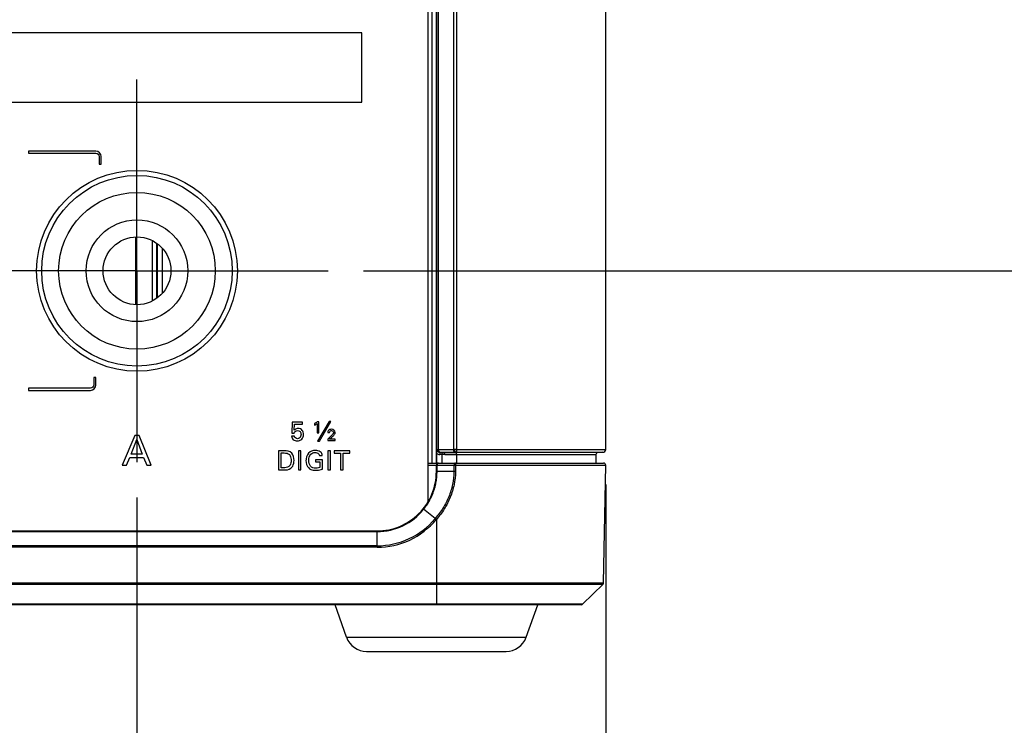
# Model space of a CAD drawing. Header units: inches. Extents: x 0 to 34, y 0 to 22.
# Tile 31 of 124: x 12.9 to 14.7, y 4.7 to 6. Entities that reach past the tile are written whole.
import ezdxf

# ---------------------------------------------------------------- set-up
doc = ezdxf.new("R2010")
doc.units = ezdxf.units.IN
doc.header["$LTSCALE"] = 1.87
doc.header["$MEASUREMENT"] = 0
doc.linetypes.add('CENTER', pattern=[0.6, 0.375, -0.075, 0.075, -0.075])
doc.layers.get('0').update_dxf_attribs({"linetype": 'CONTINUOUS'})
doc.layers.add('02___PRT_ALL_AXES', color=7, linetype='CONTINUOUS')
doc.layers.add('DIMENSIONS', color=7, linetype='CONTINUOUS')
doc.styles.get("Standard").update_dxf_attribs({"font": 'txt', "width": 0.8})
doc.dimstyles.new('DIMSTYLE_2', dxfattribs={"dimtxt": 0.125, "dimasz": 0.18, "dimexe": 0.125, "dimexo": 0.0625, "dimgap": 0.09, "dimtad": 0, "dimtih": 1, "dimtoh": 1, "dimdec": 3, "dimlfac": 1.333333, "dimzin": 4, "dimdsep": 46, "dimtxsty": 'STANDARD', "dimblk": '_FILLED', "dimblk1": '_FILLED', "dimblk2": '_FILLED', "dimcen": 0.09, "dimadec": 0, "dimazin": 0, "dimtp": 0.001, "dimtm": 0.001, "dimtfac": 1, "dimtdec": 3, "dimtofl": 0, "dimtmove": 0, "dimatfit": 3, "dimldrblk": '_FILLED', "dimfxl": 1, "dimtolj": 1, "dimtzin": 4, "dimarcsym": 0})

# ---------------------------------------------------------------- blocks, each defined once
blk = doc.blocks.new('*D11')
at = {"layer": 'DIMENSIONS', "color": 2, "linetype": 'CONTINUOUS'}
blk.add_line((13.1235, 5.1417), (13.1235, 4.1817), dxfattribs=at)
at = {"layer": 'DIMENSIONS', "color": 2, "linetype": 'CONTINUOUS', "insert": (13.061, 4.1192), "char_height": 0.125, "width": 1.425, "attachment_point": 3, "rotation": 90, "line_spacing_factor": 0.9}
blk.add_mtext('8.893{\\Ftxt.shx;\\W1.000000;\\H0.125000; }[225.88]', dxfattribs=at)
blk = doc.blocks.new('_FILLED')
at = {"color": 0, "linetype": 'BYBLOCK'}
blk.add_solid([(0, 0), (-1, 0.1736), (-1, -0.1736)], dxfattribs=at)
blk = doc.blocks.new('*D12')
at = {"layer": 'DIMENSIONS', "color": 2, "linetype": 'CONTINUOUS'}
blk.add_line((13.9537, 5.1644), (13.9537, 4.1817), dxfattribs=at)
at = {"layer": 'DIMENSIONS', "color": 2, "linetype": 'CONTINUOUS', "insert": (13.8912, 4.1192), "char_height": 0.125, "width": 1.225, "attachment_point": 3, "rotation": 90, "line_spacing_factor": 0.9}
blk.add_mtext('10.000{\\Ftxt.shx;\\W1.000000;\\H0.125000; }[254]', dxfattribs=at)
blk = doc.blocks.new('*D21')
at = {"layer": 'DIMENSIONS', "color": 2, "linetype": 'CONTINUOUS'}
blk.add_line((13.5247, 5.543), (15.0162, 5.543), dxfattribs=at)
at = {"layer": 'DIMENSIONS', "color": 2, "linetype": 'CONTINUOUS', "insert": (15.0787, 5.6055), "char_height": 0.125, "width": 1.225, "attachment_point": 1, "line_spacing_factor": 0.9}
blk.add_mtext('.788{\\Ftxt.shx;\\W1.000000;\\H0.125000; }[20.02]', dxfattribs=at)
blk = doc.blocks.new('*D22')
at = {"layer": 'DIMENSIONS', "color": 2, "linetype": 'CONTINUOUS'}
for p, q in [((12.3563, 6.2502), (14.6007, 6.2502)), ((14.6007, 6.2502), (14.7127, 6.1458)), ((14.7127, 6.1458), (15.0162, 6.1458))]:
    blk.add_line(p, q, dxfattribs=at)
at = {"layer": 'DIMENSIONS', "color": 2, "linetype": 'CONTINUOUS', "insert": (15.0787, 6.2083), "char_height": 0.125, "width": 1.325, "attachment_point": 1, "line_spacing_factor": 0.9}
blk.add_mtext('1.731{\\Ftxt.shx;\\W1.000000;\\H0.125000; }[43.98]', dxfattribs=at)
blk = doc.blocks.new('*D23')
at = {"layer": 'DIMENSIONS', "color": 2, "linetype": 'CONTINUOUS'}
for p, q in [((14.5973, 6.4527), (14.6652, 6.5633)), ((14.6652, 6.5633), (15.0162, 6.5633)), ((12.3563, 6.4527), (14.5973, 6.4527))]:
    blk.add_line(p, q, dxfattribs=at)
at = {"layer": 'DIMENSIONS', "color": 2, "linetype": 'CONTINUOUS', "insert": (15.0787, 6.6258), "char_height": 0.125, "width": 1.325, "attachment_point": 1, "line_spacing_factor": 0.9}
blk.add_mtext('2.001{\\Ftxt.shx;\\W1.000000;\\H0.125000; }[50.83]', dxfattribs=at)
blk = doc.blocks.new('*D24')
at = {"layer": 'DIMENSIONS', "color": 2, "linetype": 'CONTINUOUS'}
blk.add_line((13.6957, 6.3647), (15.0162, 6.3647), dxfattribs=at)
at = {"layer": 'DIMENSIONS', "color": 2, "linetype": 'CONTINUOUS', "insert": (15.0787, 6.4272), "char_height": 0.125, "width": 1.325, "attachment_point": 1, "line_spacing_factor": 0.9}
blk.add_mtext('1.884{\\Ftxt.shx;\\W1.000000;\\H0.125000; }[47.85]', dxfattribs=at)
blk = doc.blocks.new('*D25')
at = {"layer": 'DIMENSIONS', "color": 2, "linetype": 'CONTINUOUS'}
blk.add_line((13.9732, 7.0517), (15.0162, 7.0517), dxfattribs=at)
at = {"layer": 'DIMENSIONS', "color": 2, "linetype": 'CONTINUOUS', "insert": (15.0787, 7.1142), "char_height": 0.125, "width": 1.325, "attachment_point": 1, "line_spacing_factor": 0.9}
blk.add_mtext('2.800{\\Ftxt.shx;\\W1.000000;\\H0.125000; }[71.12]', dxfattribs=at)

msp = doc.modelspace()

# ---------------------------------------------------------------- linework, layer by layer
at = {"color": 7, "linetype": 'CONTINUOUS'}
for p, q in [((13.63874, 6.87009), (13.63874, 5.1334)), ((13.64637, 5.20246), (13.64637, 6.80101)), ((13.65386, 5.20246), (13.65386, 6.80101)), ((13.65485, 5.22688), (13.65485, 6.77659)), ((13.65728, 5.22688), (13.65728, 6.77659)), ((13.68383, 6.77659), (13.68383, 5.22688)), ((13.6896, 6.77659), (13.6896, 5.22688)), ((13.95374, 5.22688), (13.95374, 6.77659)), ((13.52164, 5.96432), (6.88582, 5.96432)), ((13.52164, 5.84141), (13.52164, 5.96432)), ((6.88582, 5.84141), (13.52164, 5.84141)), ((13.05069, 5.7548), (12.9315, 5.7548)), ((12.9315, 5.7548), (12.9315, 5.75105)), ((12.9315, 5.75105), (13.05069, 5.75105)), ((13.05631, 5.74542), (13.05631, 5.73189)), ((13.06006, 5.73189), (13.06006, 5.74542)), ((13.05631, 5.73189), (13.06006, 5.73189)), ((13.12115, 5.60288), (13.12115, 5.48305)), ((13.15068, 5.48951), (13.15068, 5.59641)), ((13.15818, 5.59189), (13.15818, 5.49404)), ((13.15945, 5.59096), (13.15945, 5.49497)), ((13.16831, 5.58283), (13.16831, 5.50309)), ((13.0506, 5.35418), (13.04685, 5.35418)), ((13.04685, 5.35418), (13.04685, 5.34064)), ((13.0506, 5.34064), (13.0506, 5.35418)), ((13.04123, 5.33502), (12.9315, 5.33502)), ((12.9315, 5.33502), (12.9315, 5.33127)), ((12.9315, 5.33127), (13.04123, 5.33127)), ((13.39863, 5.27506), (13.39778, 5.25575)), ((13.41687, 5.27506), (13.39863, 5.27506)), ((13.40206, 5.26077), (13.40267, 5.27127)), ((13.40267, 5.27127), (13.41687, 5.27127)), ((13.41687, 5.27127), (13.41687, 5.27506)), ((13.43777, 5.27235), (13.43777, 5.26948)), ((13.44269, 5.27235), (13.44269, 5.25593)), ((13.4456, 5.27539), (13.44293, 5.27539)), ((13.46365, 5.27614), (13.44349, 5.24131)), ((13.4456, 5.25593), (13.4456, 5.27539)), ((13.44654, 5.24131), (13.46665, 5.27614)), ((13.46665, 5.27614), (13.46365, 5.27614)), ((13.11968, 5.25137), (13.0975, 5.19869)), ((13.12749, 5.25137), (13.11968, 5.25137)), ((13.14879, 5.19869), (13.12749, 5.25137)), ((13.40224, 5.25031), (13.39737, 5.25031)), ((13.39778, 5.25575), (13.40206, 5.25575)), ((13.44269, 5.25593), (13.4456, 5.25593)), ((13.46674, 5.25017), (13.46126, 5.2452)), ((13.46154, 5.25678), (13.46473, 5.25678)), ((13.11304, 5.21832), (13.12326, 5.24414)), ((13.12326, 5.24414), (13.13295, 5.21832)), ((13.44349, 5.24131), (13.44654, 5.24131)), ((13.46126, 5.2452), (13.46126, 5.24262)), ((13.46126, 5.24262), (13.47467, 5.24262)), ((13.46464, 5.24482), (13.4683, 5.24811)), ((13.47467, 5.24482), (13.46464, 5.24482)), ((13.47467, 5.24262), (13.47467, 5.24482)), ((13.13295, 5.21832), (13.11304, 5.21832)), ((13.38385, 5.22439), (13.37404, 5.22439)), ((13.37404, 5.22439), (13.37404, 5.19054)), ((13.37873, 5.2205), (13.38437, 5.2205)), ((13.37873, 5.19438), (13.37873, 5.2205)), ((13.41399, 5.22439), (13.4093, 5.22439)), ((13.4093, 5.22439), (13.4093, 5.19054)), ((13.41399, 5.19054), (13.41399, 5.22439)), ((13.44666, 5.21595), (13.45177, 5.21595)), ((13.46629, 5.22439), (13.46161, 5.22439)), ((13.46161, 5.22439), (13.46161, 5.19054)), ((13.46629, 5.19054), (13.46629, 5.22439)), ((13.50024, 5.22439), (13.47291, 5.22439)), ((13.47291, 5.22439), (13.47291, 5.2204)), ((13.47291, 5.2204), (13.48425, 5.2204)), ((13.48425, 5.2204), (13.48425, 5.19054)), ((13.48889, 5.2204), (13.50024, 5.2204)), ((13.48889, 5.19054), (13.48889, 5.2204)), ((13.50024, 5.2204), (13.50024, 5.22439)), ((13.6547, 5.21962), (13.65476, 5.22688)), ((13.6547, 5.20246), (13.6547, 5.21962)), ((13.65476, 5.22688), (13.65485, 5.22688)), ((13.65485, 5.22688), (13.65551, 5.22688)), ((13.65551, 5.22688), (13.65728, 5.22688)), ((13.65728, 5.22688), (13.68383, 5.22688)), ((13.66015, 5.22163), (13.65855, 5.22199)), ((13.65983, 5.22164), (13.6597, 5.21789)), ((13.66388, 5.21774), (13.6597, 5.21789)), ((13.65983, 5.22164), (13.65992, 5.22164)), ((13.65997, 5.22163), (13.65983, 5.22164)), ((13.66015, 5.22163), (13.66063, 5.22164)), ((13.66015, 5.22163), (13.66621, 5.22142)), ((13.66071, 5.22164), (13.68726, 5.22164)), ((13.66864, 5.21767), (13.66388, 5.21783)), ((13.66388, 5.20246), (13.66388, 5.21783)), ((13.66625, 5.22141), (13.69034, 5.22141)), ((13.66864, 5.21767), (13.6896, 5.21766)), ((13.69034, 5.22141), (13.68813, 5.22163)), ((13.68913, 5.22164), (13.94867, 5.22164)), ((13.69034, 5.22141), (13.68917, 5.22134)), ((13.855, 5.22134), (13.68917, 5.22134)), ((13.6896, 5.22688), (13.95374, 5.22688)), ((13.6896, 5.21766), (13.6896, 5.20246)), ((13.6896, 5.21759), (13.93649, 5.21759)), ((13.9401, 5.22134), (13.855, 5.22134)), ((13.93649, 5.21759), (13.93649, 5.20246)), ((13.94867, 5.22164), (13.9401, 5.22134)), ((13.0975, 5.19869), (13.10502, 5.19869)), ((13.10502, 5.19869), (13.1107, 5.21241)), ((13.1107, 5.21241), (13.13515, 5.21241)), ((13.13515, 5.21241), (13.14084, 5.19869)), ((13.14084, 5.19869), (13.14879, 5.19869)), ((13.45191, 5.20854), (13.43949, 5.20854)), ((13.43949, 5.20854), (13.43949, 5.20465)), ((13.43949, 5.20465), (13.44722, 5.20465)), ((13.44722, 5.20465), (13.44722, 5.19461)), ((13.45191, 5.19185), (13.45191, 5.20854)), ((13.63874, 5.20246), (13.94992, 5.20246)), ((13.63874, 5.19878), (13.65374, 5.19878)), ((13.65374, 5.20246), (13.65374, 5.19878)), ((13.65374, 5.19871), (13.68499, 5.19871)), ((13.65374, 5.18746), (13.65374, 5.19871)), ((13.65495, 5.18746), (13.65495, 5.19871)), ((13.68499, 5.19871), (13.68479, 5.18746)), ((13.68499, 5.19871), (13.68786, 5.19865)), ((13.68786, 5.19865), (13.68766, 5.1874)), ((13.68786, 5.19865), (13.95367, 5.19865)), ((13.95003, 4.99046), (13.95367, 5.19865)), ((13.37404, 5.19054), (13.38356, 5.19054)), ((13.38333, 5.19438), (13.37873, 5.19438)), ((13.4093, 5.19054), (13.41399, 5.19054)), ((13.46161, 5.19054), (13.46629, 5.19054)), ((13.48425, 5.19054), (13.48889, 5.19054)), ((13.65374, 5.18746), (13.65495, 5.18746)), ((13.68479, 5.18746), (13.65495, 5.18746)), ((13.68766, 5.1874), (13.68479, 5.18746)), ((13.6304, 5.12146), (13.63126, 5.12077)), ((13.65152, 5.10439), (13.63126, 5.12077)), ((13.65173, 5.10462), (13.65152, 5.10439)), ((13.65359, 5.10266), (13.65152, 5.10439)), ((13.65374, 5.10282), (13.65173, 5.10462)), ((13.65373, 5.10282), (13.65356, 5.10262)), ((13.65373, 5.10282), (13.65374, 4.99046)), ((6.85874, 5.08246), (13.54874, 5.08246)), ((6.85874, 5.08136), (13.54874, 5.08136)), ((13.54874, 5.05344), (13.54874, 5.08246)), ((13.54874, 5.05616), (6.85874, 5.05616)), ((13.54874, 5.05344), (6.85874, 5.05344)), ((6.45744, 4.99046), (13.95003, 4.99046)), ((6.75374, 4.98837), (13.65374, 4.98837)), ((13.65374, 4.99046), (13.65374, 4.9526)), ((13.65374, 4.98837), (13.94914, 4.98837)), ((13.91273, 4.9526), (13.94914, 4.98837)), ((13.91063, 4.95174), (6.49684, 4.95174)), ((13.65374, 4.9526), (6.75374, 4.9526)), ((13.49485, 4.89412), (13.47427, 4.95174)), ((13.65374, 4.95174), (13.65374, 4.9526)), ((13.83351, 4.9526), (13.65374, 4.9526)), ((13.81262, 4.89412), (13.8332, 4.95174)), ((13.85043, 4.9526), (13.83351, 4.9526)), ((13.91273, 4.9526), (13.85043, 4.9526)), ((13.49485, 4.89412), (13.81262, 4.89412)), ((13.53016, 4.86924), (13.77731, 4.86924))]:
    msp.add_line(p, q, dxfattribs=at)
for radius in [0.16875, 0.13875, 0.09, 0.06]:
    msp.add_circle((13.12349, 5.54296), radius, dxfattribs=at)
for centre, radius, start, end in [((13.66002, 5.22689), 0.009, 233.80536, 268.00007), ((13.66001, 5.22688), 0.00525, 180.00536, 253.34724), ((13.6601, 5.22688), 0.00525, 179.9981, 251.23166), ((13.66011, 5.22691), 0.00528, 251.27924, 267.95612), ((13.66002, 5.22691), 0.00528, 253.36878, 267.97074), ((13.66083, 5.22406), 0.00242, 260.86689, 267.02839), ((13.66071, 5.18913), 0.0325, 89.99838, 90.13875), ((13.68372, 4.65483), 0.57205, 89.7213, 89.98944), ((13.68956, 4.53637), 0.69051, 89.99637, 90.25348), ((13.68722, 5.16897), 0.05267, 89.01008, 89.96077), ((13.68911, 5.16014), 0.06149, 89.98346, 90.91526), ((13.94024, 5.21759), 0.00375, 92, 180), ((13.94849, 5.22688), 0.00525, 272.00003, 359.99998), ((13.65749, 5.19871), 0.00375, 90, 180), ((13.94992, 5.19871), 0.00375, 359, 90.00007), ((13.54874, 5.18746), 0.105, 270, 0.00024), ((13.54874, 5.18746), 0.1061, 270, 321.05751), ((13.54873, 5.18981), 0.13365, 270.00117, 320.27301), ((13.54873, 5.18974), 0.1363, 270.0006, 320.26964), ((13.94704, 4.99051), 0.003, 314.49995, 359), ((13.91063, 4.95474), 0.003, 270.0004, 314.50026), ((13.53016, 4.90674), 0.0375, 199.65382, 270), ((13.77731, 4.90674), 0.0375, 270, 340.34618)]:
    msp.add_arc(centre, radius, start, end, dxfattribs=at)
for points in [[(13.06006, 5.74542), (13.06006, 5.74984), (13.05511, 5.7548), (13.05069, 5.7548)], [(13.05069, 5.75105), (13.05334, 5.75105), (13.05631, 5.74808), (13.05631, 5.74542)], [(13.04123, 5.33127), (13.04564, 5.33127), (13.0506, 5.33623), (13.0506, 5.34064)], [(13.04685, 5.34064), (13.04685, 5.33799), (13.04388, 5.33502), (13.04123, 5.33502)], [(13.44293, 5.27539), (13.44135, 5.27418), (13.43959, 5.27318), (13.43777, 5.27235)], [(13.40206, 5.25575), (13.40236, 5.25674), (13.40282, 5.25774), (13.40355, 5.25847)], [(13.40763, 5.24571), (13.40527, 5.24571), (13.4023, 5.24795), (13.40224, 5.25031)], [(13.40355, 5.25847), (13.40465, 5.25957), (13.40636, 5.26016), (13.40792, 5.26016)], [(13.47463, 5.25682), (13.47463, 5.25971), (13.47095, 5.26246), (13.46807, 5.26246)], [(13.46816, 5.26016), (13.4697, 5.26016), (13.47157, 5.25856), (13.47157, 5.25701)], [(13.4683, 5.24811), (13.4697, 5.24931), (13.47107, 5.25056), (13.47228, 5.25195)], [(13.39749, 5.21998), (13.39439, 5.22362), (13.38863, 5.22439), (13.38385, 5.22439)], [(13.38437, 5.2205), (13.38752, 5.2205), (13.39125, 5.21988), (13.39337, 5.21754)], [(13.40166, 5.20718), (13.40166, 5.21167), (13.4004, 5.21657), (13.39749, 5.21998)], [(13.42776, 5.20751), (13.42776, 5.21133), (13.42882, 5.21555), (13.43137, 5.21839)], [(13.43137, 5.21839), (13.43318, 5.22043), (13.4363, 5.22125), (13.43902, 5.22125)], [(13.42284, 5.2069), (13.42284, 5.20232), (13.42437, 5.19727), (13.42758, 5.194)], [(13.43085, 5.19687), (13.42848, 5.19969), (13.42776, 5.20381), (13.42776, 5.20751)], [(13.39219, 5.19626), (13.38977, 5.19444), (13.38635, 5.19438), (13.38333, 5.19438)], [(13.38356, 5.19054), (13.38782, 5.19054), (13.39276, 5.19058), (13.39603, 5.1933)], [(13.43986, 5.19354), (13.43666, 5.19354), (13.43296, 5.19446), (13.43085, 5.19687)]]:
    msp.add_open_spline(points, degree=3, dxfattribs=at)
for points, knots in [([(13.43777, 5.26948), (13.43893, 5.26998), (13.44062, 5.27087), (13.44218, 5.27196), (13.44269, 5.27235)], [0, 0, 0, 0, 0.6599474, 1, 1, 1, 1]), ([(13.39737, 5.25031), (13.39746, 5.24799), (13.3996, 5.24305), (13.40467, 5.24187), (13.40702, 5.24187)], [0, 0, 0, 0, 0.4967613, 1, 1, 1, 1]), ([(13.4089, 5.26377), (13.40681, 5.26377), (13.40417, 5.26283), (13.40236, 5.26107), (13.40206, 5.26077)], [0, 0, 0, 0, 0.8284167, 1, 1, 1, 1]), ([(13.40702, 5.24187), (13.41003, 5.24187), (13.4164, 5.24391), (13.41861, 5.25021), (13.41861, 5.25308)], [0, 0, 0, 0, 0.5127179, 1, 1, 1, 1]), ([(13.41406, 5.25317), (13.41406, 5.25075), (13.4126, 5.24647), (13.4088, 5.24571), (13.40763, 5.24571)], [0, 0, 0, 0, 0.6739418, 1, 1, 1, 1]), ([(13.40792, 5.26016), (13.40953, 5.26016), (13.41325, 5.25878), (13.41406, 5.25497), (13.41406, 5.25317)], [0, 0, 0, 0, 0.4723047, 1, 1, 1, 1]), ([(13.41861, 5.25308), (13.41861, 5.25568), (13.41723, 5.26139), (13.41156, 5.26377), (13.4089, 5.26377)], [0, 0, 0, 0, 0.4947214, 1, 1, 1, 1]), ([(13.46807, 5.26246), (13.46597, 5.26246), (13.46228, 5.2611), (13.46159, 5.25782), (13.46154, 5.25678)], [0, 0, 0, 0, 0.6685549, 1, 1, 1, 1]), ([(13.46473, 5.25678), (13.46481, 5.25788), (13.46559, 5.25991), (13.4675, 5.26016), (13.46816, 5.26016)], [0, 0, 0, 0, 0.6242862, 1, 1, 1, 1]), ([(13.47157, 5.25701), (13.47157, 5.25534), (13.4696, 5.25281), (13.46759, 5.25094), (13.46674, 5.25017)], [0, 0, 0, 0, 0.5932577, 1, 1, 1, 1]), ([(13.47228, 5.25195), (13.47273, 5.25248), (13.47389, 5.25388), (13.47463, 5.25569), (13.47463, 5.25682)], [0, 0, 0, 0, 0.381583, 1, 1, 1, 1]), ([(13.39337, 5.21754), (13.39548, 5.21522), (13.3965, 5.21124), (13.39664, 5.20756), (13.39664, 5.20699)], [0, 0, 0, 0, 0.8479736, 1, 1, 1, 1]), ([(13.43011, 5.22256), (13.42617, 5.21991), (13.42322, 5.21378), (13.42284, 5.20799), (13.42284, 5.2069)], [0, 0, 0, 0, 0.8132516, 1, 1, 1, 1]), ([(13.43953, 5.22495), (13.43724, 5.22495), (13.4339, 5.22455), (13.43093, 5.22311), (13.43011, 5.22256)], [0, 0, 0, 0, 0.6993214, 1, 1, 1, 1]), ([(13.43902, 5.22125), (13.44005, 5.22125), (13.44332, 5.22106), (13.4463, 5.21816), (13.44666, 5.21595)], [0, 0, 0, 0, 0.314443, 1, 1, 1, 1]), ([(13.44952, 5.22134), (13.44753, 5.22336), (13.44384, 5.22485), (13.44028, 5.22495), (13.43953, 5.22495)], [0, 0, 0, 0, 0.7919029, 1, 1, 1, 1]), ([(13.45177, 5.21595), (13.45168, 5.21728), (13.45123, 5.21931), (13.44997, 5.22087), (13.44952, 5.22134)], [0, 0, 0, 0, 0.6713052, 1, 1, 1, 1]), ([(13.65855, 5.22199), (13.6581, 5.22218), (13.65747, 5.22259), (13.65678, 5.2233), (13.65618, 5.22412), (13.65565, 5.22532), (13.65551, 5.22636), (13.65551, 5.22688)], [0, 0, 0, 0, 0.2409276, 0.3641772, 0.4891118, 0.7427452, 1, 1, 1, 1]), ([(13.65728, 5.22688), (13.65728, 5.22625), (13.65743, 5.22503), (13.65798, 5.22363), (13.65863, 5.22272), (13.65918, 5.2222), (13.65979, 5.22183), (13.66023, 5.2217), (13.66045, 5.22166)], [0, 0, 0, 0, 0.2877099, 0.5557618, 0.6784693, 0.7926247, 0.8990625, 1, 1, 1, 1]), ([(13.66257, 5.22154), (13.66266, 5.22154), (13.66286, 5.22148), (13.66312, 5.22125), (13.66335, 5.22091), (13.66355, 5.22046), (13.66371, 5.21991), (13.66382, 5.21927), (13.66389, 5.21856), (13.66388, 5.21808), (13.66388, 5.21783)], [0, 0, 0, 0, 0.0661182, 0.1439376, 0.2403328, 0.3577962, 0.4959431, 0.6522312, 0.8222636, 1, 1, 1, 1]), ([(13.66864, 5.21767), (13.66864, 5.21814), (13.66853, 5.21906), (13.66811, 5.22011), (13.6676, 5.22076), (13.66718, 5.22112), (13.66671, 5.22135), (13.66637, 5.22141), (13.66621, 5.22142)], [0, 0, 0, 0, 0.2914485, 0.5599224, 0.6814232, 0.7937724, 0.8982971, 1, 1, 1, 1]), ([(13.68383, 5.22688), (13.68383, 5.22622), (13.68399, 5.22494), (13.6846, 5.22349), (13.68531, 5.22258), (13.6859, 5.22207), (13.68656, 5.22174), (13.68703, 5.22165), (13.68726, 5.22164)], [0, 0, 0, 0, 0.2902913, 0.5588636, 0.6808861, 0.7939324, 0.899364, 1, 1, 1, 1]), ([(13.68813, 5.22163), (13.68808, 5.22163), (13.68796, 5.22166), (13.6878, 5.22176), (13.68764, 5.2219), (13.68743, 5.22216), (13.68719, 5.2226), (13.68695, 5.22326), (13.68676, 5.22404), (13.68661, 5.22493), (13.68653, 5.22588), (13.68651, 5.22654), (13.68651, 5.22688)], [0, 0, 0, 0, 0.0288333, 0.0604358, 0.0963106, 0.137344, 0.2362395, 0.357608, 0.4990399, 0.6566065, 0.8254183, 1, 1, 1, 1]), ([(13.6896, 5.21766), (13.6896, 5.2179), (13.68961, 5.21837), (13.68955, 5.21905), (13.68947, 5.21959), (13.68939, 5.21998), (13.68932, 5.22024), (13.68925, 5.22047), (13.68918, 5.22068), (13.68911, 5.22086), (13.68905, 5.221), (13.68901, 5.22109), (13.68898, 5.22115), (13.68896, 5.2212), (13.68895, 5.22125), (13.68896, 5.22129), (13.68901, 5.22132), (13.68908, 5.22133), (13.68913, 5.22134), (13.68917, 5.22134)], [0, 0, 0, 0, 0.1837131, 0.3595633, 0.5210512, 0.5948085, 0.6632439, 0.7259404, 0.7825358, 0.83263, 0.8756511, 0.8942254, 0.9105864, 0.9245171, 0.9358114, 0.9452352, 0.9564098, 0.974255, 1, 1, 1, 1]), ([(13.6896, 5.22688), (13.6896, 5.22655), (13.6896, 5.22589), (13.68957, 5.22494), (13.68953, 5.22406), (13.68947, 5.22328), (13.68941, 5.22263), (13.68934, 5.22219), (13.68928, 5.22192), (13.68923, 5.22178), (13.68919, 5.22169), (13.68915, 5.22164), (13.68913, 5.22164)], [0, 0, 0, 0, 0.1887875, 0.3707425, 0.5391656, 0.6880167, 0.8119319, 0.9065982, 0.9419893, 0.9691458, 0.9881662, 1, 1, 1, 1]), ([(13.39664, 5.20699), (13.39664, 5.20426), (13.39593, 5.20004), (13.39319, 5.19701), (13.39219, 5.19626)], [0, 0, 0, 0, 0.6869389, 1, 1, 1, 1]), ([(13.39603, 5.1933), (13.39871, 5.19544), (13.4012, 5.20047), (13.40166, 5.20552), (13.40166, 5.20718)], [0, 0, 0, 0, 0.6731183, 1, 1, 1, 1]), ([(13.65749, 5.20246), (13.65732, 5.20246), (13.65698, 5.20241), (13.65649, 5.20219), (13.65605, 5.20183), (13.65552, 5.20118), (13.65507, 5.20013), (13.65495, 5.19919), (13.65495, 5.19871)], [0, 0, 0, 0, 0.1006771, 0.2056634, 0.3181786, 0.4398309, 0.7085571, 1, 1, 1, 1]), ([(13.68752, 5.20246), (13.68736, 5.20246), (13.68701, 5.20241), (13.68653, 5.20219), (13.68609, 5.20183), (13.68556, 5.20118), (13.68511, 5.20013), (13.68499, 5.19919), (13.68499, 5.19871)], [0, 0, 0, 0, 0.1006771, 0.2056633, 0.3181786, 0.4398309, 0.7085571, 1, 1, 1, 1]), ([(13.68752, 5.20246), (13.68754, 5.20246), (13.68756, 5.20245), (13.68758, 5.20242), (13.6876, 5.20237), (13.68763, 5.20229), (13.68766, 5.20216), (13.68769, 5.202), (13.68771, 5.20181), (13.68774, 5.20158), (13.68777, 5.20123), (13.68781, 5.20073), (13.68784, 5.20008), (13.68785, 5.19938), (13.68786, 5.19889), (13.68786, 5.19865)], [0, 0, 0, 0, 0.010025, 0.0172985, 0.0265721, 0.0516, 0.0853716, 0.1276937, 0.1782367, 0.2365503, 0.3021155, 0.4524066, 0.6233141, 0.8082739, 1, 1, 1, 1]), ([(13.42758, 5.194), (13.42967, 5.19187), (13.43408, 5.19002), (13.43845, 5.18978), (13.43986, 5.18978)], [0, 0, 0, 0, 0.6795414, 1, 1, 1, 1]), ([(13.44722, 5.19461), (13.44568, 5.19415), (13.44322, 5.19364), (13.44073, 5.19354), (13.43986, 5.19354)], [0, 0, 0, 0, 0.6483852, 1, 1, 1, 1]), ([(13.43986, 5.18978), (13.44328, 5.18978), (13.44739, 5.19039), (13.45128, 5.19164), (13.45191, 5.19185)], [0, 0, 0, 0, 0.8369806, 1, 1, 1, 1]), ([(13.63126, 5.12077), (13.63315, 5.12311), (13.63674, 5.12794), (13.6415, 5.13561), (13.64558, 5.14367), (13.64896, 5.15204), (13.65162, 5.16066), (13.65354, 5.16949), (13.65469, 5.17844), (13.65495, 5.18446), (13.65495, 5.18746)], [0, 0, 0, 0, 0.1250189, 0.2500217, 0.3750081, 0.4999874, 0.6249714, 0.7499684, 0.8749797, 1, 1, 1, 1]), ([(13.68479, 5.18746), (13.68466, 5.17988), (13.68298, 5.16471), (13.67635, 5.14282), (13.66595, 5.12247), (13.65678, 5.11028), (13.65173, 5.10462)], [0, 0, 0, 0, 0.2499693, 0.4999615, 0.749971, 1, 1, 1, 1]), ([(13.68766, 5.1874), (13.68752, 5.17965), (13.6858, 5.16415), (13.679, 5.14179), (13.66832, 5.12102), (13.65891, 5.10859), (13.65373, 5.10282)], [0, 0, 0, 0, 0.2499693, 0.4999597, 0.7499671, 1, 1, 1, 1])]:
    msp.add_open_spline(points, degree=3, knots=knots, dxfattribs=at)
at = {"layer": '02___PRT_ALL_AXES', "color": 7, "linetype": 'CENTER'}
for q in [(13.12349, 5.88171), (12.78474, 5.54296), (13.46224, 5.54296), (13.12349, 5.20421)]:
    msp.add_line((13.12349, 5.54296), q, dxfattribs=at)
at = {"layer": '02___PRT_ALL_AXES', "color": 7, "linetype": 'CONTINUOUS'}
msp.add_circle((13.12349, 5.54296), 0.17775, dxfattribs=at)

# ---------------------------------------------------------------- dimensions: what is measured, and where the dimension line sits
at = {"layer": 'DIMENSIONS', "color": 2, "linetype": 'CONTINUOUS'}
for feature_location, offset, dtype, origin, picture, middle in [((13.97315, 7.05174), (1.04309, 0), 0, (13.91065, 4.95174), '*D25', (15.74124, 7.05174)), ((12.35631, 6.45271), (2.65993, 0.11063), 0, (12.29381, 4.95174), '*D23', (15.74124, 6.56334)), ((13.69574, 6.36471), (1.3205, 0), 0, (13.63324, 4.95174), '*D24', (15.74124, 6.36471)), ((12.35631, 6.25021), (2.65993, -0.10443), 0, (12.29381, 4.95174), '*D22', (15.74124, 6.14579)), ((13.52474, 5.54296), (1.4915, 0), 0, (13.46224, 4.95174), '*D21', (15.69124, 5.54296)), ((13.95374, 5.16438), (0, -0.98265), 1, (6.45374, 5.22688), '*D12', (13.95374, 3.50674)), ((13.12349, 5.14171), (0, -0.95998), 1, (6.45374, 5.20421), '*D11', (13.12349, 3.40674))]:
    dim = msp.add_ordinate_dim(feature_location=feature_location, offset=offset, dtype=dtype, origin=origin, dimstyle='DIMSTYLE_2', override={"dimtad": 1, "dimtih": 0, "dimtoh": 0}, dxfattribs=at)
    dim.commit()
    dim.dimension.update_dxf_attribs({"geometry": picture, "text_midpoint": middle})

doc.saveas('drawing.dxf')
